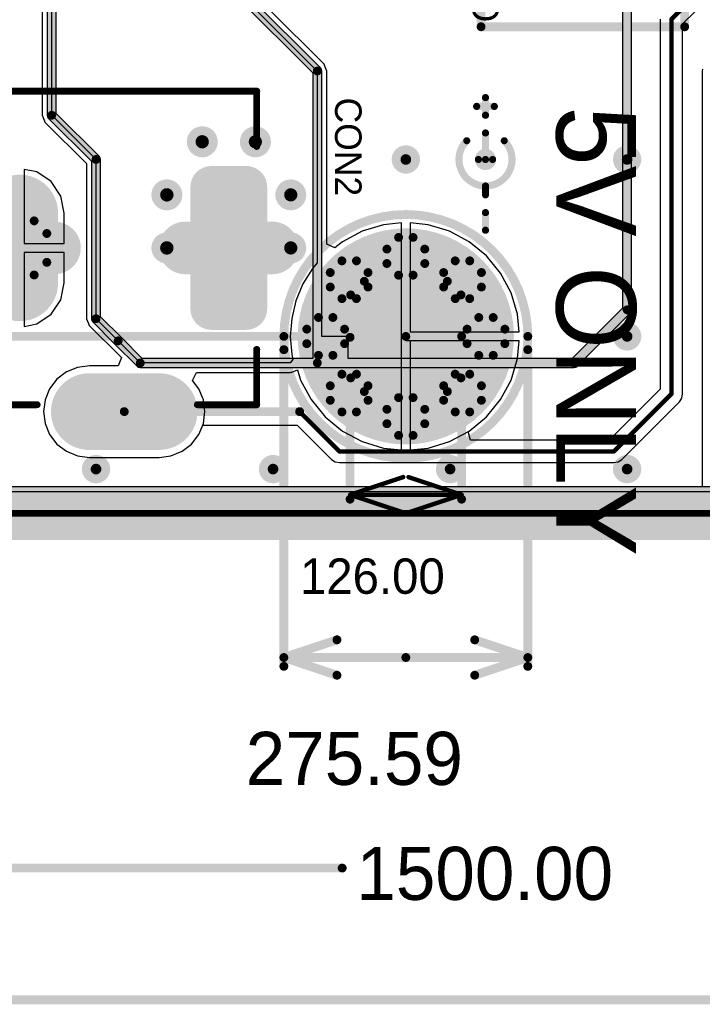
# Model space of a CAD drawing. Header units: millimetres. Extents: x 1.4 to 10.4, y 0 to 10.9.
# Tile 2 of 177: x 3.2 to 3.9, y 1.3 to 2.4. Entities that reach past the tile are written whole.
import ezdxf

# ---------------------------------------------------------------- set-up
doc = ezdxf.new("R2010")
doc.units = ezdxf.units.MM
doc.header["$MEASUREMENT"] = 0
for name, color, linetype in [('BottomLayer', 5, 'Continuous'), ('BottomOverlay', 54, 'Continuous'), ('BottomSolder', 6, 'Continuous'), ('DrillDrawing', 1, 'Continuous'), ('DrillGuide', 244, 'Continuous'), ('InternalPlane1', 76, 'Continuous'), ('InternalPlane2', 16, 'Continuous'), ('KeepOutLayer', 6, 'Continuous'), ('Mechanical1', 6, 'Continuous'), ('Mechanical2', 216, 'Continuous'), ('MultiLayer', 9, 'Continuous'), ('TopLayer', 1, 'Continuous'), ('TopOverlay', 2, 'Continuous'), ('TopSolder', 216, 'Continuous')]:
    doc.layers.add(name, color=color, linetype=linetype)

msp = doc.modelspace()

# ---------------------------------------------------------------- linework, layer by layer
at = {"layer": 'BottomLayer'}
for p, q in [((3.2, 2.325), (3.2, 2.665)), ((3.1892, 2.5377), (3.1892, 2.325)), ((3.4, 2.475), (3.5, 2.375)), ((3.9127, 2.4282), (3.9416, 2.457)), ((3.5077, 2.3827), (3.4454, 2.4449)), ((3.8873, 2.4335), (3.8873, 2.0153)), ((3.9127, 2.01), (3.9127, 2.4282)), ((3.5086, 2.3804), (3.5077, 2.3827)), ((3.5077, 2.3827), (3.5077, 2.3827)), ((3.5, 2.375), (3.5, 2.1583)), ((3.5108, 2.375), (3.5086, 2.3804)), ((3.5108, 2.1792), (3.5108, 2.375)), ((3.5108, 2.375), (3.5108, 2.375)), ((3.1892, 2.325), (3.1892, 2.325)), ((3.1892, 2.325), (3.1914, 2.3196)), ((3.1914, 2.3196), (3.1923, 2.3173)), ((3.1923, 2.3173), (3.1923, 2.3173)), ((3.1923, 2.3173), (3.2392, 2.2705)), ((3.25, 2.275), (3.2, 2.325)), ((3.25, 2.095), (3.25, 2.275)), ((3.183, 2.2609), (3.1688, 2.2637)), ((3.1688, 2.2637), (3.1688, 2.18)), ((3.1994, 2.25), (3.183, 2.2609)), ((3.2392, 2.2705), (3.2392, 2.095)), ((3.2103, 2.2336), (3.1994, 2.25)), ((3.2141, 2.2144), (3.2103, 2.2336)), ((3.2141, 2.18), (3.2141, 2.2144)), ((3.5507, 2.1939), (3.5285, 2.182)), ((3.5749, 2.2013), (3.5507, 2.1939)), ((3.595, 2.2032), (3.5749, 2.2013)), ((3.595, 2.075), (3.595, 2.2032)), ((3.6251, 2.2013), (3.605, 2.2032)), ((3.605, 2.2032), (3.605, 2.08)), ((3.6493, 2.1939), (3.6251, 2.2013)), ((3.6715, 2.182), (3.6493, 2.1939)), ((3.5285, 2.182), (3.5199, 2.175)), ((3.691, 2.166), (3.6715, 2.182)), ((3.1688, 2.18), (3.2141, 2.18)), ((3.5199, 2.175), (3.5108, 2.1792)), ((3.2141, 2.17), (3.1688, 2.17)), ((3.1688, 2.17), (3.1688, 2.0863)), ((3.2141, 2.1356), (3.2141, 2.17)), ((3.707, 2.1465), (3.691, 2.166)), ((3.4944, 2.1517), (3.4837, 2.1343)), ((3.5, 2.1583), (3.4944, 2.1517)), ((3.7189, 2.1243), (3.707, 2.1465)), ((3.2103, 2.1164), (3.2141, 2.1356)), ((3.4837, 2.1343), (3.4759, 2.1153)), ((3.1994, 2.1), (3.2103, 2.1164)), ((3.4759, 2.1153), (3.4711, 2.0954)), ((3.7263, 2.1001), (3.7189, 2.1243)), ((3.183, 2.0891), (3.1994, 2.1)), ((3.2392, 2.095), (3.2392, 2.095)), ((3.2392, 2.095), (3.2414, 2.0896)), ((3.3, 2.045), (3.25, 2.095)), ((3.4711, 2.0954), (3.4695, 2.075)), ((3.7282, 2.08), (3.7263, 2.1001)), ((3.1688, 2.0863), (3.183, 2.0891)), ((3.2414, 2.0896), (3.2423, 2.0873)), ((3.2423, 2.0873), (3.2423, 2.0873)), ((3.2423, 2.0873), (3.2787, 2.051)), ((3.4695, 2.075), (3.4711, 2.0546)), ((3.6, 2.075), (3.595, 2.075)), ((3.6, 2.07), (3.6, 2.075)), ((3.605, 2.08), (3.7282, 2.08)), ((3.7282, 2.07), (3.6, 2.07)), ((3.7263, 2.0499), (3.7282, 2.07)), ((3.2787, 2.051), (3.2749, 2.0418)), ((3.4725, 2.0489), (3.4694, 2.045)), ((3.4711, 2.0546), (3.4725, 2.0489)), ((3.7189, 2.0257), (3.7263, 2.0499)), ((3.2291, 2.04), (3.2166, 2.0348)), ((3.2425, 2.0418), (3.2291, 2.04)), ((3.2749, 2.0418), (3.2425, 2.0418)), ((3.4694, 2.045), (3.3, 2.045)), ((3.2059, 2.0266), (3.1976, 2.0159)), ((3.2166, 2.0348), (3.2059, 2.0266)), ((3.707, 2.0035), (3.7189, 2.0257)), ((3.1976, 2.0159), (3.1925, 2.0034)), ((3.8873, 2.0153), (3.8297, 1.9577)), ((3.691, 1.984), (3.707, 2.0035)), ((3.909, 2.001), (3.9118, 2.0051)), ((3.9118, 2.0051), (3.9127, 2.01)), ((3.9127, 2.01), (3.9127, 2.01)), ((3.9127, 2.01), (3.9127, 2.01)), ((3.9127, 2.01), (3.9127, 2.01)), ((3.1925, 2.0034), (3.1907, 1.99)), ((3.844, 1.936), (3.909, 2.001)), ((3.1907, 1.99), (3.1925, 1.9766)), ((3.6715, 1.968), (3.691, 1.984)), ((3.1925, 1.9766), (3.1976, 1.9641)), ((3.3661, 1.9641), (3.3705, 1.9747)), ((3.3705, 1.9747), (3.4773, 1.9747)), ((3.4773, 1.9747), (3.516, 1.936)), ((3.1976, 1.9641), (3.2059, 1.9533)), ((3.3579, 1.9533), (3.3661, 1.9641)), ((3.6705, 1.9674), (3.6715, 1.968)), ((3.673, 1.9577), (3.6705, 1.9674)), ((3.2059, 1.9533), (3.2166, 1.9451)), ((3.3472, 1.9451), (3.3579, 1.9533)), ((3.8297, 1.9577), (3.673, 1.9577)), ((3.2166, 1.9451), (3.2291, 1.9399)), ((3.2291, 1.9399), (3.2425, 1.9381)), ((3.2425, 1.9381), (3.3213, 1.9381)), ((3.3213, 1.9381), (3.3347, 1.9399)), ((3.3347, 1.9399), (3.3472, 1.9451)), ((3.516, 1.936), (3.5201, 1.9332)), ((3.5201, 1.9332), (3.525, 1.9323)), ((3.525, 1.9323), (3.835, 1.9323)), ((3.835, 1.9323), (3.8399, 1.9332)), ((3.8399, 1.9332), (3.844, 1.936)), ((9.9756, 1.8994), (3.0244, 1.8994))]:
    msp.add_line(p, q, dxfattribs=at)
for points, const_width in [([(3.9, 2.4335), (3.9515, 2.485)], 0.005), ([(3.9, 2.01), (3.9, 2.4335)], 0.005), ([(3.1638, 2.2144), (3.1638, 2.1356)], 0.0787), ([(3.3213, 1.99), (3.2425, 1.99)], 0.0787), ([(3.835, 1.945), (3.9, 2.01)], 0.005), ([(3.2819, 1.99), (3.48, 1.99)], 0.01), ([(3.48, 1.99), (3.525, 1.945)], 0.005), ([(3.525, 1.945), (3.835, 1.945)], 0.005)]:
    msp.add_lwpolyline(points, dxfattribs=dict(at, const_width=const_width))
for points, const_width in [([(3.8988, 2.4335, 1), (3.9013, 2.4335, 1)], 0.0025), ([(3.8988, 2.4335, 1), (3.9013, 2.4335, 1)], 0.0025), ([(3.3625, 2.295, 1), (3.3775, 2.295, 1)], 0.015), ([(3.4225, 2.295, 1), (3.4375, 2.295, 1)], 0.015), ([(3.594, 2.275, 1), (3.606, 2.275, 1)], 0.012), ([(3.844, 2.275, 1), (3.856, 2.275, 1)], 0.012), ([(3.3705, 2.2439, 1), (3.3902, 2.2439, 1)], 0.0197), ([(3.4098, 2.2439, 1), (3.4295, 2.2439, 1)], 0.0197), ([(3.1441, 2.2144, 1), (3.1835, 2.2144, 1)], 0.0394), ([(3.3225, 2.235, 1), (3.3375, 2.235, 1)], 0.015), ([(3.4625, 2.235, 1), (3.4775, 2.235, 1)], 0.015), ([(3.5409, 2.075, 1), (3.6591, 2.075, 1)], 0.1181), ([(3.3225, 2.175, 1), (3.3375, 2.175, 1)], 0.015), ([(3.4625, 2.175, 1), (3.4775, 2.175, 1)], 0.015), ([(3.5902, 2.1656, 1), (3.6098, 2.1656, 1)], 0.0197), ([(3.1441, 2.1356, 1), (3.1835, 2.1356, 1)], 0.0394), ([(3.5261, 2.139, 1), (3.5458, 2.139, 1)], 0.0197), ([(3.6542, 2.139, 1), (3.6739, 2.139, 1)], 0.0197), ([(3.3705, 2.1061, 1), (3.3902, 2.1061, 1)], 0.0197), ([(3.4098, 2.1061, 1), (3.4295, 2.1061, 1)], 0.0197), ([(3.4996, 2.075, 1), (3.5193, 2.075, 1)], 0.0197), ([(3.6807, 2.075, 1), (3.7004, 2.075, 1)], 0.0197), ([(3.844, 2.075, 1), (3.856, 2.075, 1)], 0.012), ([(3.2228, 1.99, 1), (3.2622, 1.99, 1)], 0.0394), ([(3.3016, 1.99, 1), (3.3409, 1.99, 1)], 0.0394), ([(3.5261, 2.011, 1), (3.5458, 2.011, 1)], 0.0197), ([(3.6542, 2.011, 1), (3.6739, 2.011, 1)], 0.0197), ([(3.5902, 1.9844, 1), (3.6098, 1.9844, 1)], 0.0197), ([(3.8988, 2.01, 1), (3.9013, 2.01, 1)], 0.0025), ([(3.8988, 2.01, 1), (3.9013, 2.01, 1)], 0.0025), ([(3.2794, 1.99, 1), (3.2844, 1.99, 1)], 0.005), ([(3.4775, 1.99, 1), (3.4825, 1.99, 1)], 0.005), ([(3.4788, 1.99, 1), (3.4813, 1.99, 1)], 0.0025), ([(3.244, 1.925, 1), (3.256, 1.925, 1)], 0.012), ([(3.444, 1.925, 1), (3.456, 1.925, 1)], 0.012), ([(3.5238, 1.945, 1), (3.5263, 1.945, 1)], 0.0025), ([(3.5238, 1.945, 1), (3.5263, 1.945, 1)], 0.0025), ([(3.644, 1.925, 1), (3.656, 1.925, 1)], 0.012), ([(3.8338, 1.945, 1), (3.8363, 1.945, 1)], 0.0025), ([(3.8338, 1.945, 1), (3.8363, 1.945, 1)], 0.0025), ([(3.844, 1.925, 1), (3.856, 1.925, 1)], 0.012)]:
    msp.add_lwpolyline(points, format="xyb", close=True, dxfattribs=dict(at, const_width=const_width))
for points in [[(3.3803, 2.0864), (3.4197, 2.0864), (3.3803, 2.2636), (3.4197, 2.2636)], [(3.3606, 2.1061), (3.4394, 2.1061), (3.3606, 2.2439), (3.4394, 2.2439)]]:
    msp.add_solid(points, dxfattribs=at)
at = {"layer": 'BottomOverlay'}
for points, const_width in [([(3.7378, 2.075, 1), (3.4622, 2.075, 1)], 0.01), ([(3.4597, 2.075, 1), (3.4647, 2.075, 1)], 0.005), ([(3.7353, 2.075, 1), (3.7403, 2.075, 1)], 0.005)]:
    msp.add_lwpolyline(points, format="xyb", close=True, dxfattribs=dict(at, const_width=const_width))
at = {"layer": 'BottomSolder'}
for points, const_width in [([(3.3685, 2.2439, 1), (3.3922, 2.2439, 1)], 0.0237), ([(3.4078, 2.2439, 1), (3.4315, 2.2439, 1)], 0.0237), ([(3.1421, 2.2144, 1), (3.1855, 2.2144, 1)], 0.0434), ([(3.5389, 2.075, 1), (3.6611, 2.075, 1)], 0.1221), ([(3.5882, 2.1656, 1), (3.6118, 2.1656, 1)], 0.0237), ([(3.1421, 2.1356, 1), (3.1855, 2.1356, 1)], 0.0434), ([(3.5241, 2.139, 1), (3.5478, 2.139, 1)], 0.0237), ([(3.6522, 2.139, 1), (3.6759, 2.139, 1)], 0.0237), ([(3.3685, 2.1061, 1), (3.3922, 2.1061, 1)], 0.0237), ([(3.4078, 2.1061, 1), (3.4315, 2.1061, 1)], 0.0237), ([(3.4976, 2.075, 1), (3.5213, 2.075, 1)], 0.0237), ([(3.6787, 2.075, 1), (3.7024, 2.075, 1)], 0.0237), ([(3.2208, 1.99, 1), (3.2642, 1.99, 1)], 0.0434), ([(3.2996, 1.99, 1), (3.3429, 1.99, 1)], 0.0434), ([(3.5241, 2.011, 1), (3.5478, 2.011, 1)], 0.0237), ([(3.6522, 2.011, 1), (3.6759, 2.011, 1)], 0.0237), ([(3.5882, 1.9844, 1), (3.6118, 1.9844, 1)], 0.0237)]:
    msp.add_lwpolyline(points, format="xyb", close=True, dxfattribs=dict(at, const_width=const_width))
at = {"layer": 'BottomSolder', "const_width": 0.0867}
for points in [[(3.1638, 2.2144), (3.1638, 2.1356)], [(3.3213, 1.99), (3.2425, 1.99)]]:
    msp.add_lwpolyline(points, dxfattribs=at)
at = {"layer": 'BottomSolder'}
for points in [[(3.3803, 2.0824), (3.4197, 2.0824), (3.3803, 2.2676), (3.4197, 2.2676)], [(3.3566, 2.1061), (3.4434, 2.1061), (3.3566, 2.2439), (3.4434, 2.2439)]]:
    msp.add_solid(points, dxfattribs=at)
at = {"layer": 'DrillDrawing'}
for points, const_width in [([(3.3662, 2.295, 1), (3.3737, 2.295, 1)], 0.0075), ([(3.4263, 2.295, 1), (3.4337, 2.295, 1)], 0.0075), ([(3.597, 2.275, 1), (3.603, 2.275, 1)], 0.006), ([(3.847, 2.275, 1), (3.853, 2.275, 1)], 0.006), ([(3.3262, 2.235, 1), (3.3338, 2.235, 1)], 0.0075), ([(3.4663, 2.235, 1), (3.4737, 2.235, 1)], 0.0075), ([(3.3262, 2.175, 1), (3.3338, 2.175, 1)], 0.0075), ([(3.4663, 2.175, 1), (3.4737, 2.175, 1)], 0.0075), ([(3.847, 2.075, 1), (3.853, 2.075, 1)], 0.006), ([(3.247, 1.925, 1), (3.253, 1.925, 1)], 0.006), ([(3.447, 1.925, 1), (3.453, 1.925, 1)], 0.006), ([(3.647, 1.925, 1), (3.653, 1.925, 1)], 0.006), ([(3.847, 1.925, 1), (3.853, 1.925, 1)], 0.006)]:
    msp.add_lwpolyline(points, format="xyb", close=True, dxfattribs=dict(at, const_width=const_width))
at = {"layer": 'DrillGuide'}
for points, const_width in [([(3.3662, 2.295, 1), (3.3737, 2.295, 1)], 0.0075), ([(3.4263, 2.295, 1), (3.4337, 2.295, 1)], 0.0075), ([(3.597, 2.275, 1), (3.603, 2.275, 1)], 0.006), ([(3.847, 2.275, 1), (3.853, 2.275, 1)], 0.006), ([(3.3262, 2.235, 1), (3.3338, 2.235, 1)], 0.0075), ([(3.4663, 2.235, 1), (3.4737, 2.235, 1)], 0.0075), ([(3.3262, 2.175, 1), (3.3338, 2.175, 1)], 0.0075), ([(3.4663, 2.175, 1), (3.4737, 2.175, 1)], 0.0075), ([(3.847, 2.075, 1), (3.853, 2.075, 1)], 0.006), ([(3.247, 1.925, 1), (3.253, 1.925, 1)], 0.006), ([(3.447, 1.925, 1), (3.453, 1.925, 1)], 0.006), ([(3.647, 1.925, 1), (3.653, 1.925, 1)], 0.006), ([(3.847, 1.925, 1), (3.853, 1.925, 1)], 0.006)]:
    msp.add_lwpolyline(points, format="xyb", close=True, dxfattribs=dict(at, const_width=const_width))
at = {"layer": 'InternalPlane1'}
msp.add_line((9.9699, 1.9051), (3.0301, 1.9051), dxfattribs=at)
for points, const_width in [([(3.3613, 2.295, 1), (3.3788, 2.295, 1)], 0.0175), ([(3.4213, 2.295, 1), (3.4388, 2.295, 1)], 0.0175), ([(3.3213, 2.235, 1), (3.3388, 2.235, 1)], 0.0175), ([(3.4613, 2.235, 1), (3.4787, 2.235, 1)], 0.0175), ([(3.1776, 2.2056, 1), (3.1826, 2.2056, 1)], 0.005), ([(3.3359, 2.175, 1), (3.3656, 2.175, 1)], 0.0297), ([(3.4344, 2.175, 1), (3.4641, 2.175, 1)], 0.0297), ([(3.1919, 2.1913, 1), (3.1969, 2.1913, 1)], 0.005), ([(3.3213, 2.175, 1), (3.3388, 2.175, 1)], 0.0175), ([(3.4613, 2.175, 1), (3.4787, 2.175, 1)], 0.0175), ([(3.5893, 2.1869, 1), (3.5943, 2.1869, 1)], 0.005), ([(3.6057, 2.1869, 1), (3.6107, 2.1869, 1)], 0.005), ([(3.5761, 2.1737, 1), (3.5811, 2.1737, 1)], 0.005), ([(3.6189, 2.1737, 1), (3.6239, 2.1737, 1)], 0.005), ([(3.1919, 2.1587, 1), (3.1969, 2.1587, 1)], 0.005), ([(3.5253, 2.1604, 1), (3.5303, 2.1604, 1)], 0.005), ([(3.5417, 2.1604, 1), (3.5467, 2.1604, 1)], 0.005), ([(3.5761, 2.1574, 1), (3.5811, 2.1574, 1)], 0.005), ([(3.6189, 2.1574, 1), (3.6239, 2.1574, 1)], 0.005), ([(3.6533, 2.1604, 1), (3.6583, 2.1604, 1)], 0.005), ([(3.6697, 2.1604, 1), (3.6747, 2.1604, 1)], 0.005), ([(3.1776, 2.1444, 1), (3.1826, 2.1444, 1)], 0.005), ([(3.5121, 2.1472, 1), (3.5171, 2.1472, 1)], 0.005), ([(3.5548, 2.1472, 1), (3.5598, 2.1472, 1)], 0.005), ([(3.5893, 2.1442, 1), (3.5943, 2.1442, 1)], 0.005), ([(3.6057, 2.1442, 1), (3.6107, 2.1442, 1)], 0.005), ([(3.6402, 2.1472, 1), (3.6452, 2.1472, 1)], 0.005), ([(3.6829, 2.1472, 1), (3.6879, 2.1472, 1)], 0.005), ([(3.5506, 2.1373, 1), (3.5556, 2.1373, 1)], 0.005), ([(3.6444, 2.1373, 1), (3.6494, 2.1373, 1)], 0.005), ([(3.5121, 2.1308, 1), (3.5171, 2.1308, 1)], 0.005), ([(3.5352, 2.1219, 1), (3.5402, 2.1219, 1)], 0.005), ([(3.5548, 2.1308, 1), (3.5598, 2.1308, 1)], 0.005), ([(3.6402, 2.1308, 1), (3.6452, 2.1308, 1)], 0.005), ([(3.6598, 2.1219, 1), (3.6648, 2.1219, 1)], 0.005), ([(3.6829, 2.1308, 1), (3.6879, 2.1308, 1)], 0.005), ([(3.5253, 2.1177, 1), (3.5303, 2.1177, 1)], 0.005), ([(3.5417, 2.1177, 1), (3.5467, 2.1177, 1)], 0.005), ([(3.6533, 2.1177, 1), (3.6583, 2.1177, 1)], 0.005), ([(3.6697, 2.1177, 1), (3.6747, 2.1177, 1)], 0.005), ([(3.4988, 2.0964, 1), (3.5038, 2.0964, 1)], 0.005), ([(3.5151, 2.0964, 1), (3.5201, 2.0964, 1)], 0.005), ([(3.6799, 2.0964, 1), (3.6849, 2.0964, 1)], 0.005), ([(3.6962, 2.0964, 1), (3.7012, 2.0964, 1)], 0.005), ([(3.4856, 2.0832, 1), (3.4906, 2.0832, 1)], 0.005), ([(3.5283, 2.0832, 1), (3.5333, 2.0832, 1)], 0.005), ([(3.6667, 2.0832, 1), (3.6717, 2.0832, 1)], 0.005), ([(3.7094, 2.0832, 1), (3.7144, 2.0832, 1)], 0.005), ([(3.4856, 2.0668, 1), (3.4906, 2.0668, 1)], 0.005), ([(3.5283, 2.0668, 1), (3.5333, 2.0668, 1)], 0.005), ([(3.6667, 2.0668, 1), (3.6717, 2.0668, 1)], 0.005), ([(3.7094, 2.0668, 1), (3.7144, 2.0668, 1)], 0.005), ([(3.4988, 2.0536, 1), (3.5038, 2.0536, 1)], 0.005), ([(3.5151, 2.0536, 1), (3.5201, 2.0536, 1)], 0.005), ([(3.6799, 2.0536, 1), (3.6849, 2.0536, 1)], 0.005), ([(3.6962, 2.0536, 1), (3.7012, 2.0536, 1)], 0.005), ([(3.5253, 2.0323, 1), (3.5303, 2.0323, 1)], 0.005), ([(3.5417, 2.0323, 1), (3.5467, 2.0323, 1)], 0.005), ([(3.6533, 2.0323, 1), (3.6583, 2.0323, 1)], 0.005), ([(3.6697, 2.0323, 1), (3.6747, 2.0323, 1)], 0.005), ([(3.5352, 2.0281, 1), (3.5402, 2.0281, 1)], 0.005), ([(3.6598, 2.0281, 1), (3.6648, 2.0281, 1)], 0.005), ([(3.2277, 1.99, 1), (3.2574, 1.99, 1)], 0.0297), ([(3.3064, 1.99, 1), (3.3361, 1.99, 1)], 0.0297), ([(3.5121, 2.0192, 1), (3.5171, 2.0192, 1)], 0.005), ([(3.5506, 2.0127, 1), (3.5556, 2.0127, 1)], 0.005), ([(3.5548, 2.0192, 1), (3.5598, 2.0192, 1)], 0.005), ([(3.6402, 2.0192, 1), (3.6452, 2.0192, 1)], 0.005), ([(3.6444, 2.0127, 1), (3.6494, 2.0127, 1)], 0.005), ([(3.6829, 2.0192, 1), (3.6879, 2.0192, 1)], 0.005), ([(3.5121, 2.0028, 1), (3.5171, 2.0028, 1)], 0.005), ([(3.5548, 2.0028, 1), (3.5598, 2.0028, 1)], 0.005), ([(3.5893, 2.0058, 1), (3.5943, 2.0058, 1)], 0.005), ([(3.6057, 2.0058, 1), (3.6107, 2.0058, 1)], 0.005), ([(3.6402, 2.0028, 1), (3.6452, 2.0028, 1)], 0.005), ([(3.6829, 2.0028, 1), (3.6879, 2.0028, 1)], 0.005), ([(3.5253, 1.9896, 1), (3.5303, 1.9896, 1)], 0.005), ([(3.5417, 1.9896, 1), (3.5467, 1.9896, 1)], 0.005), ([(3.5761, 1.9926, 1), (3.5811, 1.9926, 1)], 0.005), ([(3.6189, 1.9926, 1), (3.6239, 1.9926, 1)], 0.005), ([(3.6533, 1.9896, 1), (3.6583, 1.9896, 1)], 0.005), ([(3.6697, 1.9896, 1), (3.6747, 1.9896, 1)], 0.005), ([(3.5761, 1.9763, 1), (3.5811, 1.9763, 1)], 0.005), ([(3.6189, 1.9763, 1), (3.6239, 1.9763, 1)], 0.005), ([(3.5893, 1.9631, 1), (3.5943, 1.9631, 1)], 0.005), ([(3.6057, 1.9631, 1), (3.6107, 1.9631, 1)], 0.005)]:
    msp.add_lwpolyline(points, format="xyb", close=True, dxfattribs=dict(at, const_width=const_width))
at = {"layer": 'InternalPlane1', "const_width": 0.01}
for points in [[(3.1475, 2.2056, -0.249328), (3.1801, 2.2056)], [(3.1944, 2.1913, -0.249328), (3.1944, 2.1587)], [(3.5918, 2.1869, -0.185339), (3.6082, 2.1869)], [(3.5786, 2.1574, -0.185339), (3.5786, 2.1737)], [(3.6214, 2.1737, -0.185339), (3.6214, 2.1574)], [(3.5278, 2.1604, -0.185339), (3.5442, 2.1604)], [(3.6558, 2.1604, -0.185339), (3.6722, 2.1604)], [(3.1801, 2.1444, -0.249328), (3.1475, 2.1444)], [(3.5146, 2.1308, -0.185339), (3.5146, 2.1472)], [(3.5531, 2.1373, -0.334595), (3.6469, 2.1373)], [(3.5573, 2.1472, -0.185339), (3.5573, 2.1308)], [(3.6082, 2.1442, -0.185339), (3.5918, 2.1442)], [(3.6427, 2.1308, -0.185339), (3.6427, 2.1472)], [(3.6854, 2.1472, -0.185339), (3.6854, 2.1308)], [(3.5377, 2.0281, -0.334595), (3.5377, 2.1219)], [(3.6623, 2.1219, -0.334595), (3.6623, 2.0281)], [(3.5442, 2.1177, -0.185339), (3.5278, 2.1177)], [(3.6722, 2.1177, -0.185339), (3.6558, 2.1177)], [(3.5013, 2.0964, -0.185339), (3.5176, 2.0964)], [(3.6824, 2.0964, -0.185339), (3.6987, 2.0964)], [(3.4881, 2.0668, -0.185339), (3.4881, 2.0832)], [(3.5308, 2.0832, -0.185339), (3.5308, 2.0668)], [(3.6692, 2.0668, -0.185339), (3.6692, 2.0832)], [(3.7119, 2.0832, -0.185339), (3.7119, 2.0668)], [(3.5176, 2.0536, -0.185339), (3.5013, 2.0536)], [(3.6987, 2.0536, -0.185339), (3.6824, 2.0536)], [(3.5278, 2.0323, -0.185339), (3.5442, 2.0323)], [(3.6558, 2.0323, -0.185339), (3.6722, 2.0323)], [(3.5146, 2.0028, -0.185339), (3.5146, 2.0192)], [(3.6469, 2.0127, -0.334595), (3.5531, 2.0127)], [(3.5573, 2.0192, -0.185339), (3.5573, 2.0028)], [(3.6427, 2.0028, -0.185339), (3.6427, 2.0192)], [(3.6854, 2.0192, -0.185339), (3.6854, 2.0028)], [(3.5918, 2.0058, -0.185339), (3.6082, 2.0058)], [(3.5442, 1.9896, -0.185339), (3.5278, 1.9896)], [(3.5786, 1.9763, -0.185339), (3.5786, 1.9926)], [(3.6214, 1.9926, -0.185339), (3.6214, 1.9763)], [(3.6722, 1.9896, -0.185339), (3.6558, 1.9896)], [(3.6082, 1.9631, -0.185339), (3.5918, 1.9631)]]:
    msp.add_lwpolyline(points, format="xyb", dxfattribs=at)
at = {"layer": 'InternalPlane1'}
for points, const_width in [([(3.4492, 2.175), (3.3508, 2.175)], 0.0594), ([(3.3213, 1.99), (3.2425, 1.99)], 0.0594), ([(3, 1.875), (10, 1.875)], 0.06)]:
    msp.add_lwpolyline(points, dxfattribs=dict(at, const_width=const_width))
at = {"layer": 'InternalPlane2'}
for p, q in [((3.1949, 2.705), (3.1949, 2.325)), ((3.2051, 2.3271), (3.2051, 2.6998)), ((3.8449, 2.515), (3.8449, 2.1071)), ((3.8551, 2.105), (3.8551, 2.5129)), ((3.3964, 2.4714), (3.4949, 2.3729)), ((3.5036, 2.3786), (3.4051, 2.4771)), ((3.4949, 2.3729), (3.4949, 2.0501)), ((3.5047, 2.377), (3.5036, 2.3786)), ((3.5051, 2.375), (3.5047, 2.377)), ((3.5051, 2.075), (3.5051, 2.375)), ((3.9353, 2.377), (3.9349, 2.375)), ((3.9349, 2.375), (3.9349, 1.9051)), ((3.2536, 2.2786), (3.2051, 2.3271)), ((3.1949, 2.325), (3.1953, 2.323)), ((3.1953, 2.323), (3.1964, 2.3214)), ((3.1964, 2.3214), (3.2449, 2.2729)), ((3.2449, 2.2729), (3.2449, 2.095)), ((3.2547, 2.277), (3.2536, 2.2786)), ((3.2551, 2.275), (3.2547, 2.277)), ((3.2551, 2.0971), (3.2551, 2.275)), ((3.8449, 2.1071), (3.7879, 2.0501)), ((3.8547, 2.103), (3.8551, 2.105)), ((3.2449, 2.095), (3.2453, 2.093)), ((3.2453, 2.093), (3.2464, 2.0914)), ((3.2786, 2.0736), (3.2551, 2.0971)), ((3.7936, 2.0414), (3.8536, 2.1014)), ((3.8536, 2.1014), (3.8547, 2.103)), ((3.2464, 2.0914), (3.2714, 2.0664)), ((3.3021, 2.0501), (3.2786, 2.0736)), ((3.2786, 2.0736), (3.2786, 2.0736)), ((3.535, 2.075), (3.5051, 2.075)), ((3.535, 2.0501), (3.535, 2.075)), ((3.2714, 2.0664), (3.2714, 2.0664)), ((3.2714, 2.0664), (3.2964, 2.0414)), ((3.4949, 2.0501), (3.3021, 2.0501)), ((3.7879, 2.0501), (3.535, 2.0501)), ((3.2964, 2.0414), (3.298, 2.0403)), ((3.298, 2.0403), (3.3, 2.0399)), ((3.3, 2.0399), (3.79, 2.0399)), ((3.79, 2.0399), (3.792, 2.0403)), ((3.792, 2.0403), (3.7936, 2.0414)), ((3.7936, 2.0414), (3.7936, 2.0414)), ((3.9349, 1.9051), (3.0301, 1.9051))]:
    msp.add_line(p, q, dxfattribs=at)
for points, const_width in [([(3.2, 2.325), (3.2, 2.705)], 0.01), ([(3.85, 2.105), (3.85, 2.515)], 0.01), ([(3.4, 2.475), (3.5, 2.375)], 0.01), ([(3.5, 2.045), (3.5, 2.375)], 0.01), ([(3.2, 2.325), (3.25, 2.275)], 0.01), ([(3.25, 2.095), (3.25, 2.275)], 0.01), ([(3.2031, 2.175), (3.1244, 2.175)], 0.0594), ([(3.4492, 2.175), (3.3508, 2.175)], 0.0594), ([(3.79, 2.045), (3.85, 2.105)], 0.01), ([(3.25, 2.095), (3.275, 2.07)], 0.01), ([(3.275, 2.07), (3.3, 2.045)], 0.01), ([(3.3, 2.045), (3.5, 2.045)], 0.01), ([(3.5, 2.045), (3.79, 2.045)], 0.01), ([(3.3213, 1.99), (3.2425, 1.99)], 0.0594), ([(3, 1.875), (10, 1.875)], 0.06)]:
    msp.add_lwpolyline(points, dxfattribs=dict(at, const_width=const_width))
for points, const_width in [([(3.4975, 2.375, 1), (3.5025, 2.375, 1)], 0.005), ([(3.4975, 2.375, 1), (3.5025, 2.375, 1)], 0.005), ([(3.1975, 2.325, 1), (3.2025, 2.325, 1)], 0.005), ([(3.1975, 2.325, 1), (3.2025, 2.325, 1)], 0.005), ([(3.3613, 2.295, 1), (3.3788, 2.295, 1)], 0.0175), ([(3.4213, 2.295, 1), (3.4388, 2.295, 1)], 0.0175), ([(3.592, 2.275, 1), (3.608, 2.275, 1)], 0.016), ([(3.842, 2.275, 1), (3.858, 2.275, 1)], 0.016), ([(3.2475, 2.275, 1), (3.2525, 2.275, 1)], 0.005), ([(3.2475, 2.275, 1), (3.2525, 2.275, 1)], 0.005), ([(3.3213, 2.235, 1), (3.3388, 2.235, 1)], 0.0175), ([(3.4613, 2.235, 1), (3.4787, 2.235, 1)], 0.0175), ([(3.1883, 2.175, 1), (3.218, 2.175, 1)], 0.0297), ([(3.3359, 2.175, 1), (3.3656, 2.175, 1)], 0.0297), ([(3.4344, 2.175, 1), (3.4641, 2.175, 1)], 0.0297), ([(3.3213, 2.175, 1), (3.3388, 2.175, 1)], 0.0175), ([(3.4613, 2.175, 1), (3.4787, 2.175, 1)], 0.0175), ([(3.5911, 2.1656, 1), (3.6089, 2.1656, 1)], 0.0179), ([(3.527, 2.139, 1), (3.5449, 2.139, 1)], 0.0179), ([(3.6551, 2.139, 1), (3.673, 2.139, 1)], 0.0179), ([(3.5635, 2.075, 1), (3.6365, 2.075, 1)], 0.073), ([(3.8475, 2.105, 1), (3.8525, 2.105, 1)], 0.005), ([(3.8475, 2.105, 1), (3.8525, 2.105, 1)], 0.005), ([(3.2475, 2.095, 1), (3.2525, 2.095, 1)], 0.005), ([(3.2475, 2.095, 1), (3.2525, 2.095, 1)], 0.005), ([(3.5005, 2.075, 1), (3.5184, 2.075, 1)], 0.0179), ([(3.6816, 2.075, 1), (3.6995, 2.075, 1)], 0.0179), ([(3.842, 2.075, 1), (3.858, 2.075, 1)], 0.016), ([(3.2725, 2.07, 1), (3.2775, 2.07, 1)], 0.005), ([(3.2725, 2.07, 1), (3.2775, 2.07, 1)], 0.005), ([(3.2975, 2.045, 1), (3.3025, 2.045, 1)], 0.005), ([(3.2975, 2.045, 1), (3.3025, 2.045, 1)], 0.005), ([(3.4975, 2.045, 1), (3.5025, 2.045, 1)], 0.005), ([(3.4975, 2.045, 1), (3.5025, 2.045, 1)], 0.005), ([(3.4975, 2.045, 1), (3.5025, 2.045, 1)], 0.005), ([(3.7875, 2.045, 1), (3.7925, 2.045, 1)], 0.005), ([(3.7875, 2.045, 1), (3.7925, 2.045, 1)], 0.005), ([(3.527, 2.011, 1), (3.5449, 2.011, 1)], 0.0179), ([(3.6551, 2.011, 1), (3.673, 2.011, 1)], 0.0179), ([(3.2277, 1.99, 1), (3.2574, 1.99, 1)], 0.0297), ([(3.3064, 1.99, 1), (3.3361, 1.99, 1)], 0.0297), ([(3.5911, 1.9844, 1), (3.6089, 1.9844, 1)], 0.0179), ([(3.242, 1.925, 1), (3.258, 1.925, 1)], 0.016), ([(3.442, 1.925, 1), (3.458, 1.925, 1)], 0.016), ([(3.642, 1.925, 1), (3.658, 1.925, 1)], 0.016), ([(3.842, 1.925, 1), (3.858, 1.925, 1)], 0.016)]:
    msp.add_lwpolyline(points, format="xyb", close=True, dxfattribs=dict(at, const_width=const_width))
msp.add_solid([(3.5, 2.045), (3.535, 2.045), (3.5, 2.075), (3.535, 2.075)], dxfattribs=at)
at = {"layer": 'KeepOutLayer', "const_width": 0.00787}
msp.add_lwpolyline([(3, 1.875), (10, 1.875)], dxfattribs=at)
at = {"layer": 'Mechanical1', "const_width": 0.00819}
msp.add_lwpolyline([(3, 1.875), (10, 1.875)], dxfattribs=at)
at = {"layer": 'Mechanical2'}
for points, const_width in [([(2.84, 2.075), (3.6, 2.075)], 0.01), ([(3.537, 1.891), (3.537, 2.074)], 0.01), ([(3.663, 1.891), (3.663, 2.075)], 0.01), ([(3.4622, 1.702), (3.4622, 2.06)], 0.01), ([(3.7378, 1.702), (3.7378, 2.06)], 0.01), ([(3.537, 1.896), (3.597, 1.916)], 0.005), ([(3.603, 1.916), (3.663, 1.896)], 0.005), ([(3.537, 1.896), (3.6, 1.896)], 0.005), ([(3.537, 1.896), (3.597, 1.876)], 0.005), ([(3.6, 1.896), (3.663, 1.896)], 0.005), ([(3.603, 1.876), (3.663, 1.896)], 0.005), ([(3, 1.875), (10, 1.875)], 0.00819), ([(3.4622, 1.712), (3.5222, 1.732)], 0.01), ([(3.6778, 1.732), (3.7378, 1.712)], 0.01), ([(3.4622, 1.712), (3.6, 1.712)], 0.01), ([(3.4622, 1.712), (3.5222, 1.692)], 0.01), ([(3.6, 1.712), (3.7378, 1.712)], 0.01), ([(3.6778, 1.692), (3.7378, 1.712)], 0.01), ([(3, 1.474), (3.5281, 1.474)], 0.01), ([(3, 1.325), (6.2731, 1.325)], 0.01)]:
    msp.add_lwpolyline(points, dxfattribs=dict(at, const_width=const_width))
for points, const_width in [([(3.5345, 2.074, 1), (3.5395, 2.074, 1)], 0.005), ([(3.5975, 2.075, 1), (3.6025, 2.075, 1)], 0.005), ([(3.6605, 2.075, 1), (3.6655, 2.075, 1)], 0.005), ([(3.4597, 2.06, 1), (3.4647, 2.06, 1)], 0.005), ([(3.7353, 2.06, 1), (3.7403, 2.06, 1)], 0.005), ([(3.5957, 1.916, 1), (3.5983, 1.916, 1)], 0.0025), ([(3.6018, 1.916, 1), (3.6042, 1.916, 1)], 0.0025), ([(3.5345, 1.891, 1), (3.5395, 1.891, 1)], 0.005), ([(3.5358, 1.896, 1), (3.5383, 1.896, 1)], 0.0025), ([(3.5358, 1.896, 1), (3.5383, 1.896, 1)], 0.0025), ([(3.5358, 1.896, 1), (3.5383, 1.896, 1)], 0.0025), ([(3.5987, 1.896, 1), (3.6012, 1.896, 1)], 0.0025), ([(3.5987, 1.896, 1), (3.6012, 1.896, 1)], 0.0025), ([(3.6605, 1.891, 1), (3.6655, 1.891, 1)], 0.005), ([(3.6618, 1.896, 1), (3.6643, 1.896, 1)], 0.0025), ([(3.6618, 1.896, 1), (3.6643, 1.896, 1)], 0.0025), ([(3.6618, 1.896, 1), (3.6643, 1.896, 1)], 0.0025), ([(3.5957, 1.876, 1), (3.5983, 1.876, 1)], 0.0025), ([(3.6018, 1.876, 1), (3.6042, 1.876, 1)], 0.0025), ([(3.5197, 1.732, 1), (3.5247, 1.732, 1)], 0.005), ([(3.6753, 1.732, 1), (3.6803, 1.732, 1)], 0.005), ([(3.4597, 1.712, 1), (3.4647, 1.712, 1)], 0.005), ([(3.4597, 1.712, 1), (3.4647, 1.712, 1)], 0.005), ([(3.4597, 1.712, 1), (3.4647, 1.712, 1)], 0.005), ([(3.5975, 1.712, 1), (3.6025, 1.712, 1)], 0.005), ([(3.5975, 1.712, 1), (3.6025, 1.712, 1)], 0.005), ([(3.7353, 1.712, 1), (3.7403, 1.712, 1)], 0.005), ([(3.7353, 1.712, 1), (3.7403, 1.712, 1)], 0.005), ([(3.7353, 1.712, 1), (3.7403, 1.712, 1)], 0.005), ([(3.4597, 1.702, 1), (3.4647, 1.702, 1)], 0.005), ([(3.7353, 1.702, 1), (3.7403, 1.702, 1)], 0.005), ([(3.5197, 1.692, 1), (3.5247, 1.692, 1)], 0.005), ([(3.6753, 1.692, 1), (3.6803, 1.692, 1)], 0.005), ([(3.5256, 1.474, 1), (3.5306, 1.474, 1)], 0.005)]:
    msp.add_lwpolyline(points, format="xyb", close=True, dxfattribs=dict(at, const_width=const_width))
at = {"layer": 'MultiLayer'}
for points, const_width in [([(3.3625, 2.295, 1), (3.3775, 2.295, 1)], 0.015), ([(3.4225, 2.295, 1), (3.4375, 2.295, 1)], 0.015), ([(3.594, 2.275, 1), (3.606, 2.275, 1)], 0.012), ([(3.844, 2.275, 1), (3.856, 2.275, 1)], 0.012), ([(3.3225, 2.235, 1), (3.3375, 2.235, 1)], 0.015), ([(3.4625, 2.235, 1), (3.4775, 2.235, 1)], 0.015), ([(3.3225, 2.175, 1), (3.3375, 2.175, 1)], 0.015), ([(3.4625, 2.175, 1), (3.4775, 2.175, 1)], 0.015), ([(3.844, 2.075, 1), (3.856, 2.075, 1)], 0.012), ([(3.244, 1.925, 1), (3.256, 1.925, 1)], 0.012), ([(3.444, 1.925, 1), (3.456, 1.925, 1)], 0.012), ([(3.644, 1.925, 1), (3.656, 1.925, 1)], 0.012), ([(3.844, 1.925, 1), (3.856, 1.925, 1)], 0.012)]:
    msp.add_lwpolyline(points, format="xyb", close=True, dxfattribs=dict(at, const_width=const_width))
at = {"layer": 'TopLayer'}
for p, q in [((3.2, 2.325), (3.2, 2.665)), ((3.1892, 2.5377), (3.1892, 2.325)), ((3.4, 2.475), (3.5, 2.375)), ((3.5077, 2.3827), (3.4454, 2.4449)), ((3.5086, 2.3804), (3.5077, 2.3827)), ((3.5077, 2.3827), (3.5077, 2.3827)), ((3.5, 2.375), (3.5, 2.1583)), ((3.5108, 2.375), (3.5086, 2.3804)), ((3.5108, 2.1792), (3.5108, 2.375)), ((3.5108, 2.375), (3.5108, 2.375)), ((3.1892, 2.325), (3.1892, 2.325)), ((3.1892, 2.325), (3.1914, 2.3196)), ((3.1914, 2.3196), (3.1923, 2.3173)), ((3.1923, 2.3173), (3.1923, 2.3173)), ((3.1923, 2.3173), (3.2392, 2.2705)), ((3.25, 2.275), (3.2, 2.325)), ((3.25, 2.095), (3.25, 2.275)), ((3.183, 2.2609), (3.1688, 2.2637)), ((3.1688, 2.2637), (3.1688, 2.18)), ((3.1994, 2.25), (3.183, 2.2609)), ((3.2392, 2.2705), (3.2392, 2.095)), ((3.2103, 2.2336), (3.1994, 2.25)), ((3.2141, 2.2144), (3.2103, 2.2336)), ((3.2141, 2.18), (3.2141, 2.2144)), ((3.5507, 2.1939), (3.5285, 2.182)), ((3.5749, 2.2013), (3.5507, 2.1939)), ((3.595, 2.2032), (3.5749, 2.2013)), ((3.595, 2.075), (3.595, 2.2032)), ((3.6251, 2.2013), (3.605, 2.2032)), ((3.605, 2.2032), (3.605, 2.08)), ((3.6493, 2.1939), (3.6251, 2.2013)), ((3.6715, 2.182), (3.6493, 2.1939)), ((3.5285, 2.182), (3.5199, 2.175)), ((3.691, 2.166), (3.6715, 2.182)), ((3.1688, 2.18), (3.2141, 2.18)), ((3.5199, 2.175), (3.5108, 2.1792)), ((3.2141, 2.17), (3.1688, 2.17)), ((3.1688, 2.17), (3.1688, 2.0863)), ((3.2141, 2.1356), (3.2141, 2.17)), ((3.707, 2.1465), (3.691, 2.166)), ((3.4944, 2.1517), (3.4837, 2.1343)), ((3.5, 2.1583), (3.4944, 2.1517)), ((3.7189, 2.1243), (3.707, 2.1465)), ((3.2103, 2.1164), (3.2141, 2.1356)), ((3.4837, 2.1343), (3.4759, 2.1153)), ((3.1994, 2.1), (3.2103, 2.1164)), ((3.4759, 2.1153), (3.4711, 2.0954)), ((3.7263, 2.1001), (3.7189, 2.1243)), ((3.183, 2.0891), (3.1994, 2.1)), ((3.2392, 2.095), (3.2392, 2.095)), ((3.2392, 2.095), (3.2414, 2.0896)), ((3.3, 2.045), (3.25, 2.095)), ((3.4711, 2.0954), (3.4695, 2.075)), ((3.7282, 2.08), (3.7263, 2.1001)), ((3.1688, 2.0863), (3.183, 2.0891)), ((3.2414, 2.0896), (3.2423, 2.0873)), ((3.2423, 2.0873), (3.2423, 2.0873)), ((3.2423, 2.0873), (3.2787, 2.051)), ((3.4695, 2.075), (3.4711, 2.0546)), ((3.595, 1.9468), (3.595, 2.075)), ((3.605, 2.08), (3.7282, 2.08)), ((3.7282, 2.07), (3.605, 2.07)), ((3.605, 2.07), (3.605, 1.9468)), ((3.7263, 2.0499), (3.7282, 2.07)), ((3.2787, 2.051), (3.2749, 2.0418)), ((3.4725, 2.0489), (3.4694, 2.045)), ((3.4711, 2.0546), (3.4725, 2.0489)), ((3.7189, 2.0257), (3.7263, 2.0499)), ((3.2291, 2.04), (3.2166, 2.0348)), ((3.2425, 2.0418), (3.2291, 2.04)), ((3.2749, 2.0418), (3.2425, 2.0418)), ((3.4694, 2.045), (3.3, 2.045)), ((3.4706, 2.0343), (3.4776, 2.0371)), ((3.4776, 2.0371), (3.4776, 2.0371)), ((3.4776, 2.0371), (3.4776, 2.0371)), ((3.4776, 2.0371), (3.4776, 2.0371)), ((3.4776, 2.0371), (3.4811, 2.0257)), ((3.2059, 2.0266), (3.1976, 2.0159)), ((3.2166, 2.0348), (3.2059, 2.0266)), ((3.359, 2.0252), (3.3634, 2.0342)), ((3.3634, 2.0342), (3.4694, 2.0342)), ((3.4694, 2.0342), (3.47, 2.0344)), ((3.47, 2.0344), (3.4706, 2.0343)), ((3.4706, 2.0343), (3.4706, 2.0343)), ((3.4706, 2.0343), (3.4706, 2.0343)), ((3.4706, 2.0343), (3.4706, 2.0343)), ((3.4706, 2.0343), (3.4706, 2.0343)), ((3.4706, 2.0343), (3.4706, 2.0343)), ((3.4706, 2.0343), (3.4706, 2.0343)), ((3.4706, 2.0343), (3.4706, 2.0343)), ((3.4811, 2.0257), (3.493, 2.0035)), ((3.707, 2.0035), (3.7189, 2.0257)), ((3.1976, 2.0159), (3.1925, 2.0034)), ((3.3661, 2.0159), (3.359, 2.0252)), ((3.3713, 2.0034), (3.3661, 2.0159)), ((3.493, 2.0035), (3.509, 1.984)), ((3.691, 1.984), (3.707, 2.0035)), ((3.1925, 2.0034), (3.1907, 1.99)), ((3.3731, 1.99), (3.3713, 2.0034)), ((3.1907, 1.99), (3.1925, 1.9766)), ((3.3713, 1.9766), (3.3731, 1.99)), ((3.509, 1.984), (3.5285, 1.968)), ((3.6715, 1.968), (3.691, 1.984)), ((3.1925, 1.9766), (3.1976, 1.9641)), ((3.3661, 1.9641), (3.3713, 1.9766)), ((3.1976, 1.9641), (3.2059, 1.9533)), ((3.3579, 1.9533), (3.3661, 1.9641)), ((3.5285, 1.968), (3.5507, 1.9561)), ((3.6493, 1.9561), (3.6715, 1.968)), ((3.2059, 1.9533), (3.2166, 1.9451)), ((3.3472, 1.9451), (3.3579, 1.9533)), ((3.5507, 1.9561), (3.5749, 1.9487)), ((3.5749, 1.9487), (3.595, 1.9468)), ((3.605, 1.9468), (3.6251, 1.9487)), ((3.6251, 1.9487), (3.6493, 1.9561)), ((3.2166, 1.9451), (3.2291, 1.9399)), ((3.2291, 1.9399), (3.2425, 1.9381)), ((3.2425, 1.9381), (3.3213, 1.9381)), ((3.3213, 1.9381), (3.3347, 1.9399)), ((3.3347, 1.9399), (3.3472, 1.9451)), ((9.9756, 1.8994), (3.0244, 1.8994))]:
    msp.add_line(p, q, dxfattribs=at)
for points, const_width in [([(3.3625, 2.295, 1), (3.3775, 2.295, 1)], 0.015), ([(3.4225, 2.295, 1), (3.4375, 2.295, 1)], 0.015), ([(3.594, 2.275, 1), (3.606, 2.275, 1)], 0.012), ([(3.844, 2.275, 1), (3.856, 2.275, 1)], 0.012), ([(3.3705, 2.2439, 1), (3.3902, 2.2439, 1)], 0.0197), ([(3.4098, 2.2439, 1), (3.4295, 2.2439, 1)], 0.0197), ([(3.1441, 2.2144, 1), (3.1835, 2.2144, 1)], 0.0394), ([(3.3225, 2.235, 1), (3.3375, 2.235, 1)], 0.015), ([(3.4625, 2.235, 1), (3.4775, 2.235, 1)], 0.015), ([(3.5409, 2.075, 1), (3.6591, 2.075, 1)], 0.1181), ([(3.3225, 2.175, 1), (3.3375, 2.175, 1)], 0.015), ([(3.4625, 2.175, 1), (3.4775, 2.175, 1)], 0.015), ([(3.5902, 2.1656, 1), (3.6098, 2.1656, 1)], 0.0197), ([(3.1441, 2.1356, 1), (3.1835, 2.1356, 1)], 0.0394), ([(3.5261, 2.139, 1), (3.5458, 2.139, 1)], 0.0197), ([(3.6542, 2.139, 1), (3.6739, 2.139, 1)], 0.0197), ([(3.3705, 2.1061, 1), (3.3902, 2.1061, 1)], 0.0197), ([(3.4098, 2.1061, 1), (3.4295, 2.1061, 1)], 0.0197), ([(3.4996, 2.075, 1), (3.5193, 2.075, 1)], 0.0197), ([(3.6807, 2.075, 1), (3.7004, 2.075, 1)], 0.0197), ([(3.844, 2.075, 1), (3.856, 2.075, 1)], 0.012), ([(3.2228, 1.99, 1), (3.2622, 1.99, 1)], 0.0394), ([(3.3016, 1.99, 1), (3.3409, 1.99, 1)], 0.0394), ([(3.5261, 2.011, 1), (3.5458, 2.011, 1)], 0.0197), ([(3.6542, 2.011, 1), (3.6739, 2.011, 1)], 0.0197), ([(3.5902, 1.9844, 1), (3.6098, 1.9844, 1)], 0.0197), ([(3.244, 1.925, 1), (3.256, 1.925, 1)], 0.012), ([(3.444, 1.925, 1), (3.456, 1.925, 1)], 0.012), ([(3.644, 1.925, 1), (3.656, 1.925, 1)], 0.012), ([(3.844, 1.925, 1), (3.856, 1.925, 1)], 0.012)]:
    msp.add_lwpolyline(points, format="xyb", close=True, dxfattribs=dict(at, const_width=const_width))
at = {"layer": 'TopLayer', "const_width": 0.0787}
for points in [[(3.1638, 2.2144), (3.1638, 2.1356)], [(3.3213, 1.99), (3.2425, 1.99)]]:
    msp.add_lwpolyline(points, dxfattribs=at)
at = {"layer": 'TopLayer'}
for points in [[(3.3803, 2.0864), (3.4197, 2.0864), (3.3803, 2.2636), (3.4197, 2.2636)], [(3.3606, 2.1061), (3.4394, 2.1061), (3.3606, 2.2439), (3.4394, 2.2439)]]:
    msp.add_solid(points, dxfattribs=at)
at = {"layer": 'TopOverlay'}
for points, const_width in [([(3.685, 2.425), (3.685, 2.725)], 0.01), ([(3.915, 2.425), (3.915, 2.725)], 0.01), ([(3.685, 2.425), (3.915, 2.425)], 0.01), ([(2.8606, 2.3522), (3.4315, 2.3522)], 0.00787), ([(3.4315, 2.3522), (3.4315, 2.2898)], 0.00787), ([(3.69, 2.325), (3.69, 2.345)], 0.00819), ([(3.68, 2.335), (3.7, 2.335)], 0.00819), ([(3.69, 2.275), (3.69, 2.305)], 0.00819), ([(3.69, 2.235), (3.69, 2.245)], 0.00819), ([(3.69, 2.195), (3.69, 2.215)], 0.00819), ([(3.4315, 2.0602), (3.4315, 1.9978)], 0.00787), ([(2.8606, 1.9978), (3.1835, 1.9978)], 0.00787), ([(3.3646, 1.9978), (3.4315, 1.9978)], 0.00787)]:
    msp.add_lwpolyline(points, dxfattribs=dict(at, const_width=const_width))
for points, const_width in [([(3.6825, 2.425, 1), (3.6875, 2.425, 1)], 0.005), ([(3.6825, 2.425, 1), (3.6875, 2.425, 1)], 0.005), ([(3.9125, 2.425, 1), (3.9175, 2.425, 1)], 0.005), ([(3.9125, 2.425, 1), (3.9175, 2.425, 1)], 0.005), ([(3.4295, 2.3522, 1), (3.4335, 2.3522, 1)], 0.00394), ([(3.4295, 2.3522, 1), (3.4335, 2.3522, 1)], 0.00394), ([(3.688, 2.345, 1), (3.692, 2.345, 1)], 0.00409), ([(3.678, 2.335, 1), (3.682, 2.335, 1)], 0.00409), ([(3.698, 2.335, 1), (3.702, 2.335, 1)], 0.00409), ([(3.688, 2.325, 1), (3.692, 2.325, 1)], 0.00409), ([(3.688, 2.305, 1), (3.692, 2.305, 1)], 0.00409), ([(3.4295, 2.2898, 1), (3.4335, 2.2898, 1)], 0.00394), ([(3.6668, 2.2962, 1), (3.6708, 2.2962, 1)], 0.004), ([(3.7092, 2.2962, 1), (3.7132, 2.2962, 1)], 0.004), ([(3.698, 2.275, 1), (3.682, 2.275, 1)], 0.008), ([(3.68, 2.275, 1), (3.684, 2.275, 1)], 0.004), ([(3.688, 2.275, 1), (3.692, 2.275, 1)], 0.00409), ([(3.696, 2.275, 1), (3.7, 2.275, 1)], 0.004), ([(3.688, 2.245, 1), (3.692, 2.245, 1)], 0.00409), ([(3.688, 2.235, 1), (3.692, 2.235, 1)], 0.00409), ([(3.7378, 2.075, 1), (3.4622, 2.075, 1)], 0.01), ([(3.688, 2.215, 1), (3.692, 2.215, 1)], 0.00409), ([(3.688, 2.195, 1), (3.692, 2.195, 1)], 0.00409), ([(3.4597, 2.075, 1), (3.4647, 2.075, 1)], 0.005), ([(3.7353, 2.075, 1), (3.7403, 2.075, 1)], 0.005), ([(3.4295, 2.0602, 1), (3.4335, 2.0602, 1)], 0.00394), ([(3.1815, 1.9978, 1), (3.1854, 1.9978, 1)], 0.00394), ([(3.3626, 1.9978, 1), (3.3665, 1.9978, 1)], 0.00394), ([(3.4295, 1.9978, 1), (3.4335, 1.9978, 1)], 0.00394), ([(3.4295, 1.9978, 1), (3.4335, 1.9978, 1)], 0.00394)]:
    msp.add_lwpolyline(points, format="xyb", close=True, dxfattribs=dict(at, const_width=const_width))
at = {"layer": 'TopOverlay', "const_width": 0.008}
msp.add_lwpolyline([(3.7112, 2.2962, -2.414214), (3.6688, 2.2962)], format="xyb", dxfattribs=at)
at = {"layer": 'TopSolder'}
for points, const_width in [([(3.3685, 2.2439, 1), (3.3922, 2.2439, 1)], 0.0237), ([(3.4078, 2.2439, 1), (3.4315, 2.2439, 1)], 0.0237), ([(3.1421, 2.2144, 1), (3.1855, 2.2144, 1)], 0.0434), ([(3.5389, 2.075, 1), (3.6611, 2.075, 1)], 0.1221), ([(3.5882, 2.1656, 1), (3.6118, 2.1656, 1)], 0.0237), ([(3.1421, 2.1356, 1), (3.1855, 2.1356, 1)], 0.0434), ([(3.5241, 2.139, 1), (3.5478, 2.139, 1)], 0.0237), ([(3.6522, 2.139, 1), (3.6759, 2.139, 1)], 0.0237), ([(3.3685, 2.1061, 1), (3.3922, 2.1061, 1)], 0.0237), ([(3.4078, 2.1061, 1), (3.4315, 2.1061, 1)], 0.0237), ([(3.4976, 2.075, 1), (3.5213, 2.075, 1)], 0.0237), ([(3.6787, 2.075, 1), (3.7024, 2.075, 1)], 0.0237), ([(3.2208, 1.99, 1), (3.2642, 1.99, 1)], 0.0434), ([(3.2996, 1.99, 1), (3.3429, 1.99, 1)], 0.0434), ([(3.5241, 2.011, 1), (3.5478, 2.011, 1)], 0.0237), ([(3.6522, 2.011, 1), (3.6759, 2.011, 1)], 0.0237), ([(3.5882, 1.9844, 1), (3.6118, 1.9844, 1)], 0.0237)]:
    msp.add_lwpolyline(points, format="xyb", close=True, dxfattribs=dict(at, const_width=const_width))
at = {"layer": 'TopSolder', "const_width": 0.0867}
for points in [[(3.1638, 2.2144), (3.1638, 2.1356)], [(3.3213, 1.99), (3.2425, 1.99)]]:
    msp.add_lwpolyline(points, dxfattribs=at)
at = {"layer": 'TopSolder'}
for points in [[(3.3803, 2.0824), (3.4197, 2.0824), (3.3803, 2.2676), (3.4197, 2.2676)], [(3.3566, 2.1061), (3.4434, 2.1061), (3.3566, 2.2439), (3.4434, 2.2439)]]:
    msp.add_solid(points, dxfattribs=at)

# ---------------------------------------------------------------- texts
at = {"layer": 'BottomOverlay', "text_generation_flag": 2}
msp.add_text('C34', height=0.03, rotation=270, dxfattribs=at).set_placement((3.675, 2.43))
at = {"layer": 'Mechanical2'}
for s, height, p in [('126.00', 0.04, (3.4804, 1.784)), ('275.59', 0.06, (3.4191, 1.568)), ('1500.00', 0.06, (3.5441, 1.438))]:
    msp.add_text(s, height=height, dxfattribs=at).set_placement(p)
at = {"layer": 'TopOverlay'}
for s, height, p in [('CON2', 0.03, (3.52, 2.345)), ('5V ONLY', 0.09, (3.77, 2.335))]:
    msp.add_text(s, height=height, rotation=270, dxfattribs=at).set_placement(p)

doc.saveas('drawing.dxf')
